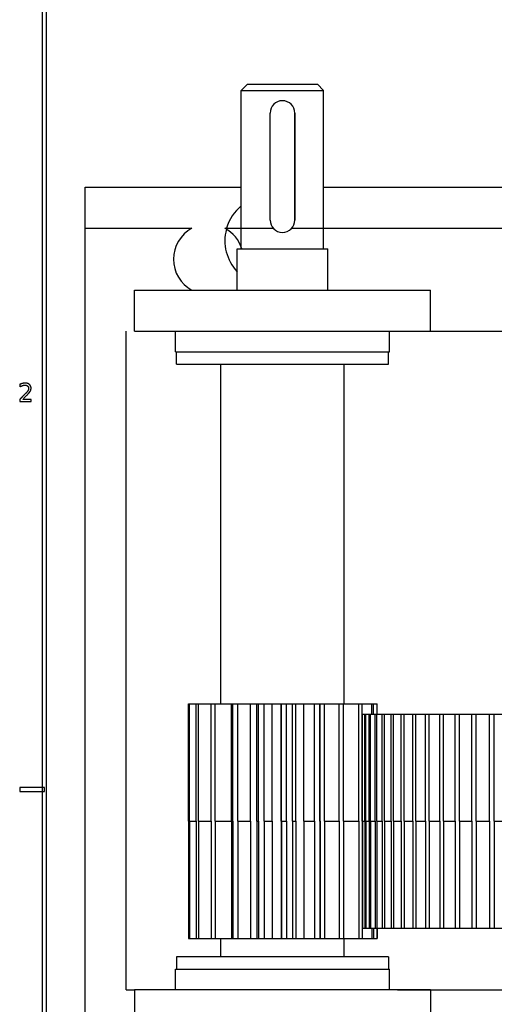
# Model space of a CAD drawing. Header units: millimetres. Extents: x -292 to 292, y -196 to 196.
# Tile 2 of 14: x -292 to -234, y -122 to -3. Entities that reach past the tile are written whole.
import ezdxf

# ---------------------------------------------------------------- set-up
doc = ezdxf.new("R2010")
doc.units = ezdxf.units.MM
doc.layers.add('可见轮廓', color=7, linetype='Continuous')

msp = doc.modelspace()

# ---------------------------------------------------------------- linework, layer by layer
at = {"layer": '可见轮廓'}
for p, q in [((-289.25, 192.92), (-289.25, -192.92)), ((-288.75, -192.42), (-288.75, 192.42)), ((-264.3, -10.68), (-265.05, -11.43)), ((-255.05, -11.43), (-255.8, -10.68)), ((-265.05, -30.68), (-265.05, -11.43)), ((-255.05, -30.68), (-255.05, -11.43)), ((-261.55, -27.18), (-261.55, -14.18)), ((-261.55, -27.18), (-261.55, -14.18)), ((-258.55, -27.18), (-258.55, -14.18)), ((-258.55, -14.18), (-258.55, -27.18)), ((-284.05, -28.18), (-284.05, -23.18)), ((-284.05, -23.18), (-265.05, -23.18)), ((-255.05, -23.18), (-126.3, -23.18)), ((-284.05, -133.18), (-284.05, -28.18)), ((-284.05, -28.18), (-271.05, -28.18)), ((-267.05, -28.18), (-261.16, -28.18)), ((-258.93, -28.18), (-229.55, -28.18)), ((-265.55, -35.68), (-265.55, -30.68)), ((-254.55, -35.68), (-254.55, -30.68)), ((-278.05, -40.68), (-278.05, -35.68)), ((-242.05, -40.68), (-242.05, -35.68)), ((-279.05, -120.68), (-279.05, -40.68)), ((-273.05, -43.18), (-273.05, -40.68)), ((-247.05, -43.18), (-247.05, -40.68)), ((-242.05, -40.68), (-211.55, -40.68)), ((-272.95, -44.68), (-272.95, -43.18)), ((-247.15, -44.68), (-247.15, -43.18)), ((-267.55, -85.93), (-267.55, -44.68)), ((-252.55, -85.93), (-252.55, -44.68)), ((-291.97, -47.12), (-291.97, -47.42)), ((-291.98, -48.96), (-291.98, -49.21)), ((-290.6, -48.96), (-291.63, -48.96)), ((-290.6, -49.21), (-290.6, -48.96)), ((-291.98, -49.21), (-290.6, -49.21)), ((-271.47, -100.18), (-271.47, -85.93)), ((-271.36, -100.18), (-271.36, -85.93)), ((-270.56, -100.18), (-270.56, -85.93)), ((-270.25, -100.18), (-270.25, -85.93)), ((-268.71, -100.18), (-268.71, -85.93)), ((-268.23, -100.18), (-268.23, -85.93)), ((-266.24, -100.18), (-266.24, -85.93)), ((-266.1, -100.18), (-266.1, -85.93)), ((-265.49, -100.18), (-265.49, -85.93)), ((-263.94, -100.18), (-263.94, -85.93)), ((-262.95, -100.18), (-262.95, -85.93)), ((-262.26, -100.18), (-262.26, -85.93)), ((-261.29, -100.18), (-261.29, -85.93)), ((-259.54, -100.18), (-259.54, -85.93)), ((-258.84, -100.18), (-258.84, -85.93)), ((-257.45, -100.18), (-257.45, -85.93)), ((-256.17, -100.18), (-256.17, -85.93)), ((-255.52, -100.18), (-255.52, -85.93)), ((-254.95, -100.18), (-254.95, -85.93)), ((-253.15, -100.18), (-253.15, -85.93)), ((-252.61, -100.18), (-252.61, -85.93)), ((-250.75, -100.18), (-250.75, -85.93)), ((-250.35, -100.18), (-250.35, -85.93)), ((-249.17, -87.18), (-249.17, -85.93)), ((-248.96, -87.18), (-248.96, -85.93)), ((-248.55, -87.18), (-248.55, -85.93)), ((-248.55, -87.18), (-248.55, -85.93)), ((-250.3, -100.18), (-250.3, -87.18)), ((-250.03, -100.18), (-250.03, -87.18)), ((-249.91, -100.18), (-249.91, -87.18)), ((-249.5, -100.18), (-249.5, -87.18)), ((-249.34, -100.18), (-249.34, -87.18)), ((-248.79, -100.18), (-248.79, -87.18)), ((-248.58, -100.18), (-248.58, -87.18)), ((-247.91, -100.18), (-247.91, -87.18)), ((-247.65, -100.18), (-247.65, -87.18)), ((-246.84, -100.18), (-246.84, -87.18)), ((-246.55, -100.18), (-246.55, -87.18)), ((-245.61, -100.18), (-245.61, -87.18)), ((-245.27, -100.18), (-245.27, -87.18)), ((-244.21, -100.18), (-244.21, -87.18)), ((-243.83, -100.18), (-243.83, -87.18)), ((-242.64, -100.18), (-242.64, -87.18)), ((-242.22, -100.18), (-242.22, -87.18)), ((-240.92, -100.18), (-240.92, -87.18)), ((-240.46, -100.18), (-240.46, -87.18)), ((-239.04, -100.18), (-239.04, -87.18)), ((-238.54, -100.18), (-238.54, -87.18)), ((-237.02, -100.18), (-237.02, -87.18)), ((-236.48, -100.18), (-236.48, -87.18)), ((-234.86, -100.18), (-234.86, -87.18)), ((-234.29, -100.18), (-234.29, -87.18)), ((-289, -96.08), (-292, -96.08)), ((-292, -96.08), (-292, -96.58)), ((-292, -96.58), (-289, -96.58)), ((-289, -96.58), (-289, -96.08)), ((-271.47, -100.18), (-271.47, -114.43)), ((-271.36, -100.18), (-271.36, -114.43)), ((-270.56, -100.18), (-270.56, -114.43)), ((-270.25, -100.18), (-270.25, -114.43)), ((-268.71, -100.18), (-268.71, -114.43)), ((-268.23, -100.18), (-268.23, -114.43)), ((-266.24, -100.18), (-266.24, -114.43)), ((-266.1, -100.18), (-266.1, -114.43)), ((-265.49, -100.18), (-265.49, -114.43)), ((-263.94, -100.18), (-263.94, -114.43)), ((-262.95, -100.18), (-262.95, -114.43)), ((-262.26, -100.18), (-262.26, -114.43)), ((-261.29, -100.18), (-261.29, -114.43)), ((-259.54, -100.18), (-259.54, -114.43)), ((-258.84, -100.18), (-258.84, -114.43)), ((-257.45, -100.18), (-257.45, -114.43)), ((-256.17, -100.18), (-256.17, -114.43)), ((-255.52, -100.18), (-255.52, -114.43)), ((-254.95, -100.18), (-254.95, -114.43)), ((-253.15, -100.18), (-253.15, -114.43)), ((-252.61, -100.18), (-252.61, -114.43)), ((-250.75, -100.18), (-250.75, -114.43)), ((-250.35, -100.18), (-250.35, -114.43)), ((-250.3, -100.18), (-250.3, -113.18)), ((-250.03, -100.18), (-250.03, -113.18)), ((-249.91, -100.18), (-249.91, -113.18)), ((-249.5, -100.18), (-249.5, -113.18)), ((-249.34, -100.18), (-249.34, -113.18)), ((-248.79, -100.18), (-248.79, -113.18)), ((-248.58, -100.18), (-248.58, -113.18)), ((-247.91, -100.18), (-247.91, -113.18)), ((-247.65, -100.18), (-247.65, -113.18)), ((-246.84, -100.18), (-246.84, -113.18)), ((-246.55, -100.18), (-246.55, -113.18)), ((-245.61, -100.18), (-245.61, -113.18)), ((-245.27, -100.18), (-245.27, -113.18)), ((-244.21, -100.18), (-244.21, -113.18)), ((-243.83, -100.18), (-243.83, -113.18)), ((-242.64, -100.18), (-242.64, -113.18)), ((-242.22, -100.18), (-242.22, -113.18)), ((-240.92, -100.18), (-240.92, -113.18)), ((-240.46, -100.18), (-240.46, -113.18)), ((-239.04, -100.18), (-239.04, -113.18)), ((-238.54, -100.18), (-238.54, -113.18)), ((-237.02, -100.18), (-237.02, -113.18)), ((-236.48, -100.18), (-236.48, -113.18)), ((-234.86, -100.18), (-234.86, -113.18)), ((-234.29, -100.18), (-234.29, -113.18)), ((-249.17, -113.18), (-249.17, -114.43)), ((-248.96, -113.18), (-248.96, -114.43)), ((-248.55, -113.18), (-248.55, -114.43)), ((-248.55, -114.43), (-248.55, -113.18)), ((-267.55, -116.68), (-267.55, -114.43)), ((-252.55, -116.68), (-252.55, -114.43)), ((-272.95, -116.68), (-272.95, -118.18)), ((-247.15, -116.68), (-247.15, -118.18)), ((-273.05, -120.68), (-273.05, -118.18)), ((-247.05, -120.68), (-247.05, -118.18)), ((-279.05, -120.68), (-278.05, -120.68)), ((-278.05, -120.68), (-278.05, -125.68)), ((-246.05, -120.68), (-215.55, -120.68)), ((-242.05, -120.68), (-242.05, -125.68))]:
    msp.add_line(p, q, dxfattribs=at)
for centre, radius, start, end in [((-260.05, -14.18), 1.5, -360, -180), ((-261.55, -29.68), 5.5, 129.5212, 164.1734), ((-260.05, -27.18), 1.5, -180, 0), ((-269.05, -31.93), 4.25, 118.0725, 241.9275), ((-269.05, -31.93), 4.25, 17.1046, 61.9275), ((-261.55, -29.68), 5.5, 165.2756, 223.3418)]:
    msp.add_arc(centre, radius, start, end, dxfattribs=at)
for points, degree in [([(-264.3, -10.68), (-264.19, -10.68), (-263.88, -10.68), (-263.37, -10.68), (-262.7, -10.68), (-261.89, -10.68), (-260.99, -10.68), (-260.05, -10.68), (-259.1, -10.68), (-258.2, -10.68), (-257.4, -10.68), (-256.72, -10.68), (-256.22, -10.68), (-255.9, -10.68), (-255.8, -10.68)], 1), ([(-265.05, -11.43), (-264.92, -11.43), (-264.55, -11.43), (-263.96, -11.43), (-263.16, -11.43), (-262.22, -11.43), (-261.16, -11.43), (-260.05, -11.43), (-258.93, -11.43), (-257.88, -11.43), (-256.93, -11.43), (-256.14, -11.43), (-255.54, -11.43), (-255.17, -11.43), (-255.05, -11.43)], 1), ([(-265.55, -30.68), (-265.41, -30.68), (-265, -30.68), (-264.35, -30.68), (-263.48, -30.68), (-262.43, -30.68), (-261.27, -30.68), (-260.05, -30.68), (-258.82, -30.68), (-257.66, -30.68), (-256.62, -30.68), (-255.75, -30.68), (-255.09, -30.68), (-254.68, -30.68), (-254.55, -30.68)], 1), ([(-278.05, -35.68), (-277.6, -35.68), (-276.26, -35.68), (-274.12, -35.68), (-271.27, -35.68), (-267.86, -35.68), (-264.05, -35.68), (-260.05, -35.68), (-256.04, -35.68), (-252.24, -35.68), (-248.82, -35.68), (-245.97, -35.68), (-243.83, -35.68), (-242.5, -35.68), (-242.05, -35.68)], 1), ([(-278.05, -40.68), (-277.6, -40.68), (-276.26, -40.68), (-274.12, -40.68), (-271.27, -40.68), (-267.86, -40.68), (-264.05, -40.68), (-260.05, -40.68), (-256.04, -40.68), (-252.24, -40.68), (-248.82, -40.68), (-245.97, -40.68), (-243.83, -40.68), (-242.5, -40.68), (-242.05, -40.68)], 1), ([(-273.05, -43.18), (-272.72, -43.18), (-271.76, -43.18), (-270.21, -43.18), (-268.15, -43.18), (-265.69, -43.18), (-262.94, -43.18), (-260.05, -43.18), (-257.15, -43.18), (-254.41, -43.18), (-251.94, -43.18), (-249.88, -43.18), (-248.33, -43.18), (-247.37, -43.18), (-247.05, -43.18)], 1), ([(-272.95, -44.68), (-272.62, -44.68), (-271.67, -44.68), (-270.13, -44.68), (-268.09, -44.68), (-265.64, -44.68), (-262.92, -44.68), (-260.05, -44.68), (-257.18, -44.68), (-254.45, -44.68), (-252, -44.68), (-249.96, -44.68), (-248.42, -44.68), (-247.47, -44.68), (-247.15, -44.68)], 1), ([(-291.63, -48.96), (-290.91, -48.23), (-290.84, -48.14)], 2), ([(-271.47, -85.93), (-271.42, -85.93), (-271.36, -85.93)], 2), ([(-271.36, -85.93), (-270.97, -85.93), (-270.56, -85.93)], 2), ([(-270.56, -85.93), (-270.41, -85.93), (-270.25, -85.93)], 2), ([(-270.25, -85.93), (-269.73, -85.93), (-269.21, -85.93), (-268.71, -85.93)], 3), ([(-268.71, -85.93), (-268.48, -85.93), (-268.23, -85.93)], 2), ([(-266.24, -85.93), (-266.1, -85.93)], 1), ([(-266.1, -85.93), (-265.8, -85.93), (-265.49, -85.93)], 2), ([(-263.94, -85.93), (-263.55, -85.93), (-263.15, -85.93)], 2), ([(-263.15, -85.93), (-263.14, -85.93), (-263.07, -85.93), (-262.95, -85.93)], 3), ([(-263.15, -100.18), (-263.15, -85.93)], 1), ([(-262.95, -85.93), (-262.61, -85.93), (-262.26, -85.93)], 2), ([(-261.29, -85.93), (-260.75, -85.93), (-260.2, -85.93)], 2), ([(-260.2, -100.18), (-260.2, -85.93)], 1), ([(-260.18, -100.18), (-260.18, -85.93)], 1), ([(-260.18, -100.18), (-260.18, -85.93)], 1), ([(-259.54, -85.93), (-258.84, -85.93)], 1), ([(-258.42, -85.93), (-257.93, -85.93), (-257.45, -85.93)], 2), ([(-258.42, -100.18), (-258.42, -85.93)], 1), ([(-256.17, -85.93), (-255.84, -85.93), (-255.52, -85.93)], 2), ([(-255.52, -85.93), (-255.47, -85.93), (-255.47, -85.93)], 2), ([(-255.47, -85.93), (-255.21, -85.93), (-254.95, -85.93)], 2), ([(-255.47, -100.18), (-255.47, -85.93)], 1), ([(-253.15, -85.93), (-252.87, -85.93), (-252.61, -85.93)], 2), ([(-250.75, -85.93), (-250.54, -85.93), (-250.35, -85.93)], 2), ([(-250.35, -85.93), (-249.75, -85.93), (-249.17, -85.93)], 2), ([(-249.17, -85.93), (-249.05, -85.93), (-248.96, -85.93)], 2), ([(-248.96, -85.93), (-248.75, -85.93), (-248.55, -85.93)], 2), ([(-248.55, -85.93), (-248.55, -85.93), (-248.55, -85.93)], 2), ([(-250.35, -87.18), (-250.3, -87.18)], 1), ([(-250.3, -87.18), (-250.03, -87.18)], 1), ([(-250.03, -87.18), (-249.97, -87.18), (-249.91, -87.18)], 2), ([(-249.91, -87.18), (-249.5, -87.18)], 1), ([(-249.5, -87.18), (-249.42, -87.18), (-249.34, -87.18)], 2), ([(-249.34, -87.18), (-248.79, -87.18)], 1), ([(-248.79, -87.18), (-248.69, -87.18), (-248.58, -87.18)], 2), ([(-248.58, -87.18), (-247.91, -87.18)], 1), ([(-247.91, -87.18), (-247.78, -87.18), (-247.65, -87.18)], 2), ([(-247.65, -87.18), (-246.84, -87.18)], 1), ([(-246.84, -87.18), (-246.7, -87.18), (-246.55, -87.18)], 2), ([(-246.55, -87.18), (-245.61, -87.18)], 1), ([(-245.61, -87.18), (-245.44, -87.18), (-245.27, -87.18)], 2), ([(-245.27, -87.18), (-244.21, -87.18)], 1), ([(-244.21, -87.18), (-244.02, -87.18), (-243.83, -87.18)], 2), ([(-243.83, -87.18), (-243.23, -87.18), (-242.64, -87.18)], 2), ([(-242.64, -87.18), (-242.43, -87.18), (-242.22, -87.18)], 2), ([(-242.22, -87.18), (-241.56, -87.18), (-240.92, -87.18)], 2), ([(-240.92, -87.18), (-240.69, -87.18), (-240.46, -87.18)], 2), ([(-240.46, -87.18), (-239.74, -87.18), (-239.04, -87.18)], 2), ([(-239.04, -87.18), (-238.79, -87.18), (-238.54, -87.18)], 2), ([(-238.54, -87.18), (-237.77, -87.18), (-237.02, -87.18)], 2), ([(-237.02, -87.18), (-236.75, -87.18), (-236.48, -87.18)], 2), ([(-236.48, -87.18), (-235.66, -87.18), (-234.86, -87.18)], 2), ([(-234.86, -87.18), (-234.57, -87.18), (-234.29, -87.18)], 2), ([(-234.29, -87.18), (-233.4, -87.18), (-232.56, -87.18)], 2), ([(-271.36, -100.18), (-270.97, -100.18), (-270.56, -100.18)], 2), ([(-270.25, -100.18), (-269.73, -100.18), (-269.21, -100.18), (-268.71, -100.18)], 3), ([(-263.15, -100.18), (-263.14, -100.18), (-263.07, -100.18), (-262.95, -100.18)], 3), ([(-263.15, -100.18), (-263.15, -114.43)], 1), ([(-260.2, -100.18), (-260.2, -114.43)], 1), ([(-260.18, -100.18), (-260.18, -114.43)], 1), ([(-258.42, -100.18), (-258.42, -114.43)], 1), ([(-255.52, -100.18), (-255.47, -100.18), (-255.47, -100.18)], 2), ([(-255.47, -100.18), (-255.47, -114.43)], 1), ([(-250.3, -100.18), (-250.03, -100.18)], 1), ([(-249.91, -100.18), (-249.5, -100.18)], 1), ([(-249.34, -100.18), (-248.79, -100.18)], 1), ([(-248.58, -100.18), (-247.91, -100.18)], 1), ([(-247.65, -100.18), (-246.84, -100.18)], 1), ([(-246.55, -100.18), (-245.61, -100.18)], 1), ([(-245.27, -100.18), (-244.21, -100.18)], 1), ([(-243.83, -100.18), (-243.23, -100.18), (-242.64, -100.18)], 2), ([(-242.22, -100.18), (-241.56, -100.18), (-240.92, -100.18)], 2), ([(-240.46, -100.18), (-239.74, -100.18), (-239.04, -100.18)], 2), ([(-238.54, -100.18), (-237.77, -100.18), (-237.02, -100.18)], 2), ([(-236.48, -100.18), (-235.66, -100.18), (-234.86, -100.18)], 2), ([(-234.29, -100.18), (-233.4, -100.18), (-232.56, -100.18)], 2), ([(-250.35, -113.18), (-250.3, -113.18)], 1), ([(-250.3, -113.18), (-250.03, -113.18)], 1), ([(-250.03, -113.18), (-249.97, -113.18), (-249.91, -113.18)], 2), ([(-249.91, -113.18), (-249.5, -113.18)], 1), ([(-249.5, -113.18), (-249.42, -113.18), (-249.34, -113.18)], 2), ([(-249.34, -113.18), (-248.79, -113.18)], 1), ([(-248.79, -113.18), (-248.69, -113.18), (-248.58, -113.18)], 2), ([(-248.58, -113.18), (-247.91, -113.18)], 1), ([(-247.91, -113.18), (-247.78, -113.18), (-247.65, -113.18)], 2), ([(-247.65, -113.18), (-246.84, -113.18)], 1), ([(-246.84, -113.18), (-246.7, -113.18), (-246.55, -113.18)], 2), ([(-246.55, -113.18), (-245.61, -113.18)], 1), ([(-245.61, -113.18), (-245.44, -113.18), (-245.27, -113.18)], 2), ([(-245.27, -113.18), (-244.21, -113.18)], 1), ([(-244.21, -113.18), (-244.02, -113.18), (-243.83, -113.18)], 2), ([(-243.83, -113.18), (-243.23, -113.18), (-242.64, -113.18)], 2), ([(-242.64, -113.18), (-242.43, -113.18), (-242.22, -113.18)], 2), ([(-242.22, -113.18), (-241.56, -113.18), (-240.92, -113.18)], 2), ([(-240.92, -113.18), (-240.69, -113.18), (-240.46, -113.18)], 2), ([(-240.46, -113.18), (-239.74, -113.18), (-239.04, -113.18)], 2), ([(-239.04, -113.18), (-238.79, -113.18), (-238.54, -113.18)], 2), ([(-238.54, -113.18), (-237.77, -113.18), (-237.02, -113.18)], 2), ([(-237.02, -113.18), (-236.75, -113.18), (-236.48, -113.18)], 2), ([(-236.48, -113.18), (-235.66, -113.18), (-234.86, -113.18)], 2), ([(-234.86, -113.18), (-234.57, -113.18), (-234.29, -113.18)], 2), ([(-234.29, -113.18), (-233.4, -113.18), (-232.56, -113.18)], 2), ([(-271.47, -114.43), (-271.42, -114.43), (-271.36, -114.43)], 2), ([(-271.36, -114.43), (-270.97, -114.43), (-270.56, -114.43)], 2), ([(-270.56, -114.43), (-270.41, -114.43), (-270.25, -114.43)], 2), ([(-270.25, -114.43), (-269.73, -114.43), (-269.21, -114.43), (-268.71, -114.43)], 3), ([(-268.71, -114.43), (-268.48, -114.43), (-268.23, -114.43)], 2), ([(-266.24, -114.43), (-266.1, -114.43)], 1), ([(-266.1, -114.43), (-265.8, -114.43), (-265.49, -114.43)], 2), ([(-263.94, -114.43), (-263.55, -114.43), (-263.15, -114.43)], 2), ([(-263.15, -114.43), (-263.14, -114.43), (-263.07, -114.43), (-262.95, -114.43)], 3), ([(-262.95, -114.43), (-262.61, -114.43), (-262.26, -114.43)], 2), ([(-261.29, -114.43), (-260.75, -114.43), (-260.2, -114.43)], 2), ([(-259.54, -114.43), (-258.84, -114.43)], 1), ([(-258.42, -114.43), (-257.93, -114.43), (-257.45, -114.43)], 2), ([(-256.17, -114.43), (-255.84, -114.43), (-255.52, -114.43)], 2), ([(-255.52, -114.43), (-255.47, -114.43), (-255.47, -114.43)], 2), ([(-255.47, -114.43), (-255.21, -114.43), (-254.95, -114.43)], 2), ([(-253.15, -114.43), (-252.87, -114.43), (-252.61, -114.43)], 2), ([(-250.75, -114.43), (-250.54, -114.43), (-250.35, -114.43)], 2), ([(-250.35, -114.43), (-249.75, -114.43), (-249.17, -114.43)], 2), ([(-249.17, -114.43), (-249.05, -114.43), (-248.96, -114.43)], 2), ([(-248.96, -114.43), (-248.75, -114.43), (-248.55, -114.43)], 2), ([(-248.55, -114.43), (-248.55, -114.43), (-248.55, -114.43)], 2), ([(-247.15, -116.68), (-247.47, -116.68), (-248.42, -116.68), (-249.96, -116.68), (-252, -116.68), (-254.45, -116.68), (-257.18, -116.68), (-260.05, -116.68), (-262.92, -116.68), (-265.64, -116.68), (-268.09, -116.68), (-270.13, -116.68), (-271.67, -116.68), (-272.62, -116.68), (-272.95, -116.68)], 1), ([(-273.05, -118.18), (-272.72, -118.18), (-271.76, -118.18), (-270.21, -118.18), (-268.15, -118.18), (-265.69, -118.18), (-262.94, -118.18), (-260.05, -118.18), (-257.15, -118.18), (-254.41, -118.18), (-251.94, -118.18), (-249.88, -118.18), (-248.33, -118.18), (-247.37, -118.18), (-247.05, -118.18)], 1), ([(-242.05, -120.68), (-242.5, -120.68), (-243.83, -120.68), (-245.97, -120.68), (-248.82, -120.68), (-252.24, -120.68), (-256.04, -120.68), (-260.05, -120.68), (-264.05, -120.68), (-267.86, -120.68), (-271.27, -120.68), (-274.12, -120.68), (-276.26, -120.68), (-277.6, -120.68), (-278.05, -120.68)], 1)]:
    msp.add_open_spline(points, degree=degree, dxfattribs=at)
for points, degree, knots in [([(-290.84, -48.14), (-290.71, -47.98), (-290.66, -47.86), (-290.61, -47.74), (-290.61, -47.6), (-290.61, -47.32), (-290.81, -47.15), (-291.01, -46.98), (-291.35, -46.98), (-291.61, -46.98), (-291.97, -47.12)], 2, [0, 0, 0, 1, 1, 2, 2, 4.108696, 4.108696, 6.217391, 6.217391, 7.817091, 7.817091, 7.817091]), ([(-291.97, -47.42), (-291.62, -47.23), (-291.35, -47.23), (-291.15, -47.23), (-291.03, -47.34), (-290.91, -47.45), (-290.91, -47.62), (-290.91, -47.73), (-290.96, -47.84), (-291.02, -47.95), (-291.16, -48.11)], 2, [0, 0, 0, 2, 2, 3.410526, 3.410526, 4.821053, 4.821053, 5.686333, 5.686333, 6.551614, 6.551614, 6.551614]), ([(-291.16, -48.11), (-291.23, -48.19), (-291.53, -48.49), (-291.82, -48.78), (-291.98, -48.96)], 2, [0, 0, 0, 1, 1, 2, 2, 2]), ([(-268.23, -85.93), (-267.83, -85.93), (-267.43, -85.93), (-267.07, -85.93), (-266.92, -85.93), (-266.77, -85.93), (-266.65, -85.93), (-266.5, -85.93), (-266.37, -85.93), (-266.24, -85.93)], 3, [0, 0, 0, 0, 2.506042, 2.506042, 2.506042, 3.536421, 3.536421, 3.536421, 4.769968, 4.769968, 4.769968, 4.769968]), ([(-265.49, -85.93), (-265.13, -85.93), (-264.79, -85.93), (-264.51, -85.93), (-264.39, -85.93), (-264.28, -85.93), (-264.19, -85.93), (-264.1, -85.93), (-264.02, -85.93), (-263.94, -85.93)], 3, [0, 0, 0, 0, 2.506042, 2.506042, 2.506042, 3.536421, 3.536421, 3.536421, 4.769968, 4.769968, 4.769968, 4.769968]), ([(-262.26, -85.93), (-261.98, -85.93), (-261.73, -85.93), (-261.55, -85.93), (-261.47, -85.93), (-261.41, -85.93), (-261.37, -85.93), (-261.33, -85.93), (-261.32, -85.93), (-261.29, -85.93)], 3, [0, 0, 0, 0, 2.506042, 2.506042, 2.506042, 3.536421, 3.536421, 3.536421, 4.769968, 4.769968, 4.769968, 4.769968]), ([(-260.2, -85.93), (-260.2, -85.93), (-260.18, -85.93), (-260.13, -85.93), (-260.09, -85.93), (-260.05, -85.93), (-260, -85.93), (-259.87, -85.93), (-259.72, -85.93), (-259.54, -85.93)], 3, [0, 0, 0, 0, 0.270429, 0.270429, 0.270429, 0.480443, 0.480443, 0.480443, 1, 1, 1, 1]), ([(-258.84, -85.93), (-258.72, -85.93), (-258.62, -85.93), (-258.54, -85.93), (-258.48, -85.93), (-258.43, -85.93), (-258.42, -85.93)], 3, [0, 0, 0, 0, 1.699499, 1.699499, 1.699499, 3.252883, 3.252883, 3.252883, 3.252883]), ([(-257.45, -85.93), (-257.39, -85.93), (-257.35, -85.93), (-257.28, -85.93), (-257.22, -85.93), (-257.13, -85.93), (-257.03, -85.93), (-256.79, -85.93), (-256.5, -85.93), (-256.17, -85.93)], 3, [0, 0, 0, 0, 1.233547, 1.233547, 1.233547, 2.263927, 2.263927, 2.263927, 4.769968, 4.769968, 4.769968, 4.769968]), ([(-254.95, -85.93), (-254.84, -85.93), (-254.74, -85.93), (-254.61, -85.93), (-254.51, -85.93), (-254.38, -85.93), (-254.24, -85.93), (-253.91, -85.93), (-253.54, -85.93), (-253.15, -85.93)], 3, [0, 0, 0, 0, 1.233547, 1.233547, 1.233547, 2.263927, 2.263927, 2.263927, 4.769968, 4.769968, 4.769968, 4.769968]), ([(-252.61, -85.93), (-252.42, -85.93), (-252.21, -85.93), (-251.97, -85.93), (-251.71, -85.93), (-251.24, -85.93), (-250.75, -85.93)], 2, [0, 0, 0, 0.242005, 0.242005, 0.506419, 0.506419, 1, 1, 1]), ([(-268.23, -100.18), (-267.83, -100.18), (-267.43, -100.18), (-267.07, -100.18), (-266.92, -100.18), (-266.77, -100.18), (-266.65, -100.18), (-266.5, -100.18), (-266.37, -100.18), (-266.24, -100.18)], 3, [0, 0, 0, 0, 2.506042, 2.506042, 2.506042, 3.536421, 3.536421, 3.536421, 4.769968, 4.769968, 4.769968, 4.769968]), ([(-265.49, -100.18), (-265.13, -100.18), (-264.79, -100.18), (-264.51, -100.18), (-264.39, -100.18), (-264.28, -100.18), (-264.19, -100.18), (-264.1, -100.18), (-264.02, -100.18), (-263.94, -100.18)], 3, [0, 0, 0, 0, 2.506042, 2.506042, 2.506042, 3.536421, 3.536421, 3.536421, 4.769968, 4.769968, 4.769968, 4.769968]), ([(-262.26, -100.18), (-261.98, -100.18), (-261.73, -100.18), (-261.55, -100.18), (-261.47, -100.18), (-261.41, -100.18), (-261.37, -100.18), (-261.33, -100.18), (-261.32, -100.18), (-261.29, -100.18)], 3, [0, 0, 0, 0, 2.506042, 2.506042, 2.506042, 3.536421, 3.536421, 3.536421, 4.769968, 4.769968, 4.769968, 4.769968]), ([(-260.2, -100.18), (-260.2, -100.18), (-260.18, -100.18), (-260.13, -100.18), (-260.09, -100.18), (-260.05, -100.18), (-260, -100.18), (-259.87, -100.18), (-259.72, -100.18), (-259.54, -100.18)], 3, [0, 0, 0, 0, 0.270429, 0.270429, 0.270429, 0.480443, 0.480443, 0.480443, 1, 1, 1, 1]), ([(-258.84, -100.18), (-258.72, -100.18), (-258.62, -100.18), (-258.54, -100.18), (-258.48, -100.18), (-258.43, -100.18), (-258.42, -100.18)], 3, [0, 0, 0, 0, 1.699499, 1.699499, 1.699499, 3.252883, 3.252883, 3.252883, 3.252883]), ([(-257.45, -100.18), (-257.39, -100.18), (-257.35, -100.18), (-257.28, -100.18), (-257.22, -100.18), (-257.13, -100.18), (-257.03, -100.18), (-256.79, -100.18), (-256.5, -100.18), (-256.17, -100.18)], 3, [0, 0, 0, 0, 1.233547, 1.233547, 1.233547, 2.263927, 2.263927, 2.263927, 4.769968, 4.769968, 4.769968, 4.769968]), ([(-254.95, -100.18), (-254.84, -100.18), (-254.74, -100.18), (-254.61, -100.18), (-254.51, -100.18), (-254.38, -100.18), (-254.24, -100.18), (-253.91, -100.18), (-253.54, -100.18), (-253.15, -100.18)], 3, [0, 0, 0, 0, 1.233547, 1.233547, 1.233547, 2.263927, 2.263927, 2.263927, 4.769968, 4.769968, 4.769968, 4.769968]), ([(-252.61, -100.18), (-252.42, -100.18), (-252.21, -100.18), (-251.97, -100.18), (-251.71, -100.18), (-251.24, -100.18), (-250.75, -100.18)], 2, [0, 0, 0, 0.242005, 0.242005, 0.506419, 0.506419, 1, 1, 1]), ([(-268.23, -114.43), (-267.83, -114.43), (-267.43, -114.43), (-267.07, -114.43), (-266.92, -114.43), (-266.77, -114.43), (-266.65, -114.43), (-266.5, -114.43), (-266.37, -114.43), (-266.24, -114.43)], 3, [0, 0, 0, 0, 2.506042, 2.506042, 2.506042, 3.536421, 3.536421, 3.536421, 4.769968, 4.769968, 4.769968, 4.769968]), ([(-265.49, -114.43), (-265.13, -114.43), (-264.79, -114.43), (-264.51, -114.43), (-264.39, -114.43), (-264.28, -114.43), (-264.19, -114.43), (-264.1, -114.43), (-264.02, -114.43), (-263.94, -114.43)], 3, [0, 0, 0, 0, 2.506042, 2.506042, 2.506042, 3.536421, 3.536421, 3.536421, 4.769968, 4.769968, 4.769968, 4.769968]), ([(-262.26, -114.43), (-261.98, -114.43), (-261.73, -114.43), (-261.55, -114.43), (-261.47, -114.43), (-261.41, -114.43), (-261.37, -114.43), (-261.33, -114.43), (-261.32, -114.43), (-261.29, -114.43)], 3, [0, 0, 0, 0, 2.506042, 2.506042, 2.506042, 3.536421, 3.536421, 3.536421, 4.769968, 4.769968, 4.769968, 4.769968]), ([(-260.2, -114.43), (-260.2, -114.43), (-260.18, -114.43), (-260.13, -114.43), (-260.09, -114.43), (-260.05, -114.43), (-260, -114.43), (-259.87, -114.43), (-259.72, -114.43), (-259.54, -114.43)], 3, [0, 0, 0, 0, 0.270429, 0.270429, 0.270429, 0.480443, 0.480443, 0.480443, 1, 1, 1, 1]), ([(-258.84, -114.43), (-258.72, -114.43), (-258.62, -114.43), (-258.54, -114.43), (-258.48, -114.43), (-258.43, -114.43), (-258.42, -114.43)], 3, [0, 0, 0, 0, 1.699499, 1.699499, 1.699499, 3.252883, 3.252883, 3.252883, 3.252883]), ([(-257.45, -114.43), (-257.39, -114.43), (-257.35, -114.43), (-257.28, -114.43), (-257.22, -114.43), (-257.13, -114.43), (-257.03, -114.43), (-256.79, -114.43), (-256.5, -114.43), (-256.17, -114.43)], 3, [0, 0, 0, 0, 1.233547, 1.233547, 1.233547, 2.263927, 2.263927, 2.263927, 4.769968, 4.769968, 4.769968, 4.769968]), ([(-254.95, -114.43), (-254.84, -114.43), (-254.74, -114.43), (-254.61, -114.43), (-254.51, -114.43), (-254.38, -114.43), (-254.24, -114.43), (-253.91, -114.43), (-253.54, -114.43), (-253.15, -114.43)], 3, [0, 0, 0, 0, 1.233547, 1.233547, 1.233547, 2.263927, 2.263927, 2.263927, 4.769968, 4.769968, 4.769968, 4.769968]), ([(-252.61, -114.43), (-252.42, -114.43), (-252.21, -114.43), (-251.97, -114.43), (-251.71, -114.43), (-251.24, -114.43), (-250.75, -114.43)], 2, [0, 0, 0, 0.242005, 0.242005, 0.506419, 0.506419, 1, 1, 1])]:
    msp.add_open_spline(points, degree=degree, knots=knots, dxfattribs=at)

doc.saveas('drawing.dxf')
